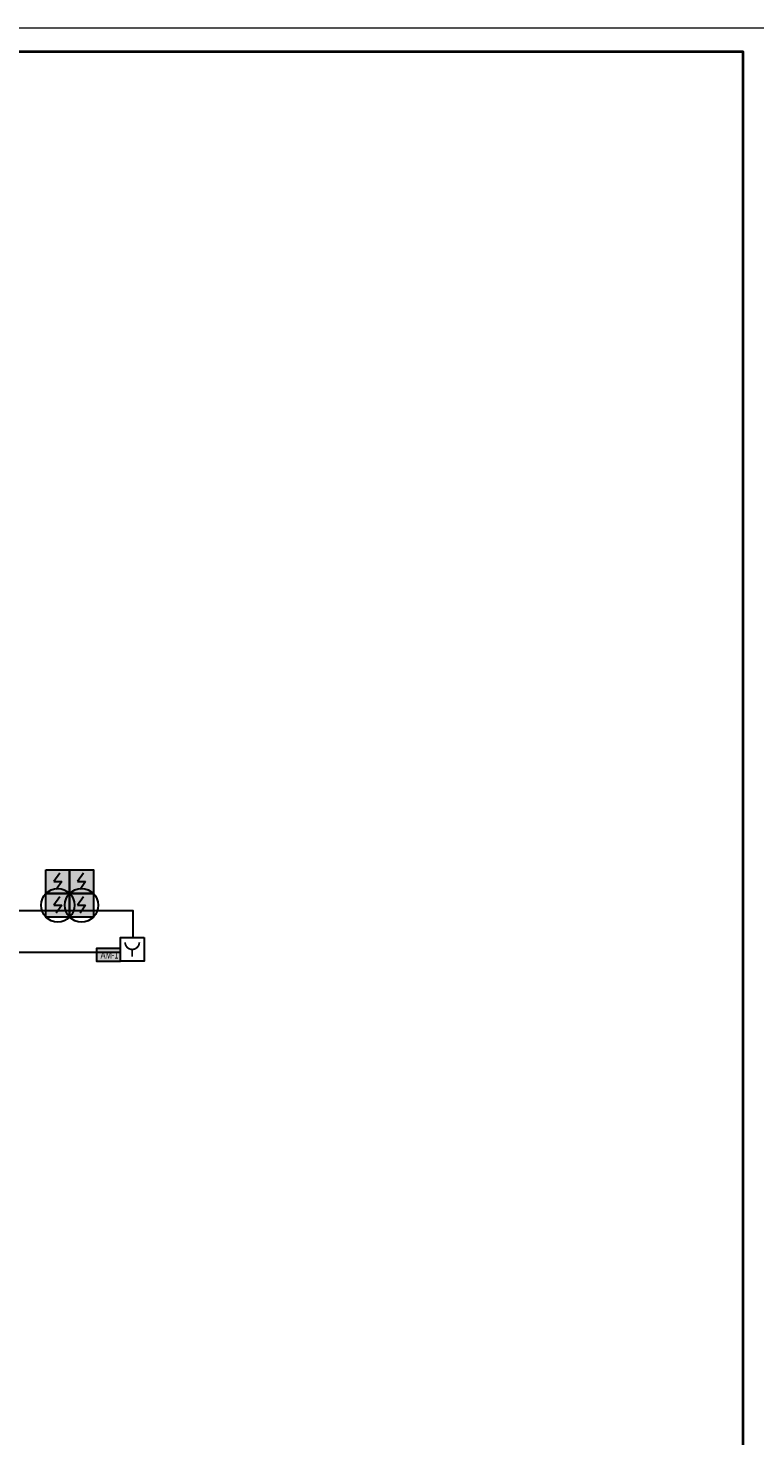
# Model space of a CAD drawing. Header units: millimetres. Extents: x -816133 to 919604, y 87941 to 147341.
# Tile 31 of 201: x -327115 to -311783, y 117641 to 147341. Entities that reach past the tile are written whole.
import ezdxf
from ezdxf.enums import TextEntityAlignment as Align

# ---------------------------------------------------------------- set-up
doc = ezdxf.new("R2010")
doc.units = ezdxf.units.MM
doc.set_wipeout_variables(frame=1)
for name, color, linetype in [('EI_HATCH_GALV', 7, 'Continuous'), ('ССПС', 5, 'Continuous'), ('формат', 250, 'Continuous')]:
    doc.layers.add(name, color=color, linetype=linetype)
for name, color, linetype, lineweight in [('RC-Извещатели_пожарные', 1, 'Continuous', 30), ('ОС', 5, 'Continuous', 25), ('СОУЭ', 1, 'Continuous', 30), ('СС-011-ПОЖ-СИГНАЛИЗАЦИЯ', 1, 'Continuous', 30)]:
    doc.layers.add(name, color=color, linetype=linetype, lineweight=lineweight)
doc.styles.add('1111', font='ARIALN.TTF')
doc.styles.add('Arial', font='arial.ttf', dxfattribs={"width": 0.9, "height": 700})
doc.styles.add('ISOCPEUR', font='isocpeur.ttf', dxfattribs={"height": 300})
doc.styles.get("Standard").update_dxf_attribs({"font": 'isocpeur.ttf', "width": 0.9})

# ---------------------------------------------------------------- blocks, each defined once
blk = doc.blocks.new('*U1162')
at = {"color": 0, "lineweight": 0}
blk.add_lwpolyline([(-841, 0), (0, 0), (0, 594), (-841, 594)], close=True, dxfattribs=at)
at = {"lineweight": 40}
blk.add_lwpolyline([(-821, 5), (-5, 5), (-5, 589), (-821, 589)], close=True, dxfattribs=at)
at = {"style": 'Arial', "width": 0.9, "flags": 8}
blk.add_attdef('FORMAT', (-36.87, 1.26), '', height=2.8, dxfattribs=at)
blk = doc.blocks.new('RC-UGO-IRA-01')
blk.add_wipeout([(2.5, 2.5), (2.5, -2.5), (-2.5, -2.5), (-2.5, 2.5)]).dxf.layer = 'RC-Извещатели_пожарные'
blk.add_wipeout([(-2.5, -2.5), (-2.5, 2.5), (2.5, 2.5), (2.5, -2.5)]).dxf.layer = 'RC-Извещатели_пожарные'
at = {"layer": 'RC-Извещатели_пожарные', "ltscale": 30}
blk.add_lwpolyline([(2.5, 2.5), (2.5, -2.5), (-2.5, -2.5), (-2.5, 2.5)], close=True, dxfattribs=at)
at = {"layer": 'RC-Извещатели_пожарные', "ltscale": 30, "const_width": 0.375}
blk.add_lwpolyline([(-1.5, 1.5, 1), (1.5, 1.5, 1)], format="xyb", dxfattribs=at)
blk.add_lwpolyline([(0, 0), (0, -1.5)], dxfattribs=at)
at = {"layer": 'RC-Извещатели_пожарные'}
blk.add_attdef('PSTN', text='', height=1.5, dxfattribs=at).set_placement((2.5, 2.5), align=Align.BOTTOM_CENTER)
blk = doc.blocks.new('ИП 212-64 прот.R3')
at = {"layer": 'EI_HATCH_GALV', "lineweight": 30, "true_color": 0xffffff}
h = blk.add_hatch(color=7, dxfattribs=at)
h.dxf.hatch_style = 1
h.paths.add_polyline_path([(-2.5, 2.5), (2.5, 2.5), (2.5, -2.5), (-2.5, -2.5)])
at = {"color": 1, "linetype": 'ByBlock', "lineweight": -2}
for p, q in [((0.4, 1.77), (-0.83, 0)), ((-0.83, 0), (0.83, 0)), ((0.83, 0), (-0.31, -1.64))]:
    blk.add_line(p, q, dxfattribs=at)
at = {"color": 1, "linetype": 'ByBlock', "lineweight": -2, "ltscale": 0.1}
blk.add_lwpolyline([(-2.5, 2.5), (2.5, 2.5), (2.5, -2.5), (-2.5, -2.5)], close=True, dxfattribs=at)
blk = doc.blocks.new('*U1208')
at = {"layer": 'EI_HATCH_GALV', "lineweight": 30, "true_color": 0xffffff}
h = blk.add_hatch(color=7, dxfattribs=at)
h.dxf.hatch_style = 1
h.paths.add_polyline_path([(-2.5, 2.5), (2.5, 2.5), (2.5, -2.5), (-2.5, -2.5)])
at = {"color": 1, "linetype": 'ByBlock', "lineweight": -2}
for p, q in [((0.4, 1.77), (-0.83, 0)), ((-0.83, 0), (0.83, 0)), ((0.83, 0), (-0.31, -1.64))]:
    blk.add_line(p, q, dxfattribs=at)
at = {"color": 1, "linetype": 'ByBlock', "lineweight": -2, "ltscale": 0.1}
blk.add_lwpolyline([(-2.5, 2.5), (2.5, 2.5), (2.5, -2.5), (-2.5, -2.5)], close=True, dxfattribs=at)
at = {"layer": 'RC-Извещатели_пожарные'}
blk.add_circle((0, 0), 3.54, dxfattribs=at)
at = {"layer": 'RC-Извещатели_пожарные', "style": 'ISOCPEUR'}
blk.add_attdef('PSTN', text='', height=2.5, dxfattribs=at).set_placement((5.33, 2.66), align=Align.BOTTOM_CENTER)
blk = doc.blocks.new('авфывыа')
at = {"lineweight": 40, "ltscale": 2, "true_color": 0xffffff}
h = blk.add_hatch(color=7, dxfattribs=at)
h.dxf.hatch_style = 1
h.paths.add_polyline_path([(287340, 199930), (287843, 199930), (287843, 200202), (287340, 200202)])
at = {"layer": 'ОС', "color": 1, "lineweight": 30}
blk.add_lwpolyline([(287843, 200202), (287340, 200202), (287340, 199930), (287843, 199930)], close=True, dxfattribs=at)
at = {"layer": 'ССПС', "color": 1, "lineweight": -2, "ltscale": 1000, "style": '1111', "width": 0.8}
blk.add_text('АМ-1', height=151, dxfattribs=at).set_placement((287425, 199988))

msp = doc.modelspace()

# ---------------------------------------------------------------- linework, layer by layer
at = {"layer": 'СС-011-ПОЖ-СИГНАЛИЗАЦИЯ', "color": 1}
msp.add_lwpolyline([(-332045, 130245), (-331914, 129767), (-330238, 129767), (-330238, 129209), (-329710, 129209), (-329710, 130968), (-330090, 130968), (-330090, 131121), (-328837, 131121), (-328837, 128724), (-324907, 128724), (-324907, 127841), (-327841, 127841), (-327841, 128574), (-329072, 128574), (-329072, 126279), (-330223, 126279), (-330223, 128495), (-344495, 128495), (-344495, 128996), (-344869, 128996), (-344869, 128575), (-353419, 128575)], dxfattribs=at)

# ---------------------------------------------------------------- block references
at = {"layer": 'RC-Извещатели_пожарные', "xscale": 100, "yscale": 100, "zscale": 100}
for p in [(-326490, 128835), (-325990, 128835)]:
    msp.add_blockref('*U1208', p, dxfattribs=at)
at = {"layer": 'СОУЭ', "color": 6, "xscale": 100, "yscale": 100, "zscale": 100}
for p in [(-326490, 129335), (-325990, 129335)]:
    msp.add_blockref('ИП 212-64 прот.R3', p, dxfattribs=at)
at = {"layer": 'формат', "xscale": 100, "yscale": 100, "zscale": 100}
msp.add_blockref('*U1162', (-311533, 87941), dxfattribs=at)

# ---------------------------------------------------------------- next in the draw order: block references
at = {"layer": 'RC-Извещатели_пожарные', "xscale": 99.99999999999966, "yscale": 99.99999999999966, "zscale": 99.99999999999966, "rotation": 359.9525678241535}
msp.add_blockref('RC-UGO-IRA-01', (-324920, 127904), dxfattribs=at)

# ---------------------------------------------------------------- next in the draw order: block references
at = {"color": 6}
msp.add_blockref('авфывыа', (-613013, -72276), dxfattribs=at)

doc.saveas('drawing.dxf')
